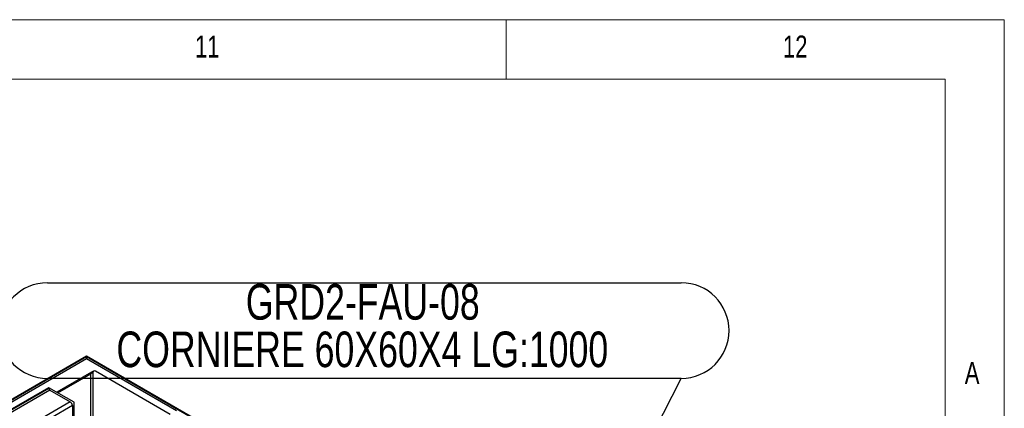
# Model space of a CAD drawing. Header units: millimetres. Extents: x 5 to 589, y 5 to 415.
# Tile 76 of 76: x 506 to 589, y 382 to 415. Entities that reach past the tile are written whole.
import ezdxf

# ---------------------------------------------------------------- set-up
doc = ezdxf.new("R2010")
doc.units = ezdxf.units.MM
doc.layers.add('NOTES', color=6, linetype='Continuous')
doc.layers.add('TRAIT-FORT', color=4, linetype='Continuous', lineweight=25)
doc.styles.add('SLDTEXTSTYLE0', font='TXT', dxfattribs={"width": 0.75})
doc.dimstyles.new('SLDDIMSTYLE2', dxfattribs={"dimtxt": 0.18, "dimasz": 1, "dimexe": 0, "dimexo": 0.0625, "dimgap": 0, "dimtad": 0, "dimtih": 1, "dimtoh": 1, "dimdec": 0, "dimrnd": 1e-09, "dimzin": 0, "dimdsep": 46, "dimtxsty": 'Standard', "dimblk1": 'DOT', "dimblk2": 'DOT', "dimsah": 1, "dimcen": 0.09, "dimadec": 0, "dimazin": 0, "dimtfac": 1, "dimtdec": 0, "dimtofl": 0, "dimtmove": 0, "dimatfit": 3, "dimldrblk": 'DOT', "dimfxl": 1, "dimfrac": 2, "dimtolj": 1, "dimtzin": 0, "dimarcsym": 0})

# ---------------------------------------------------------------- blocks, each defined once
blk = doc.blocks.new('SW_NOTE_16')
at = {"layer": 'NOTES', "color": 0}
for p, q in [((-53.459, 8.05), (0, 8.05)), ((0, 0), (-53.459, 0))]:
    blk.add_line(p, q, dxfattribs=at)
for centre, start, end in [((-53.459, 4.025), 90, 270), ((0, 4.025), 270, 90)]:
    blk.add_arc(centre, 4.025, start, end, dxfattribs=at)
at = {"layer": 'NOTES', "color": 0, "char_height": 3, "attachment_point": 2, "style": 'SLDTEXTSTYLE0'}
for s, insert in [('GRD2-FAU-08', (-26.865, 7.947)), ('CORNIERE 60X60X4 LG:1000', (-26.902, 3.947))]:
    blk.add_mtext(s, dxfattribs=dict(at, insert=insert))
blk = doc.blocks.new('_Dot')
at = {"color": 0, "linetype": 'ByBlock', "lineweight": -2}
blk.add_line((-0.5, 0), (-1, 0), dxfattribs=at)
at = {"color": 0, "linetype": 'ByBlock', "const_width": 0.5}
blk.add_lwpolyline([(-0.25, 0, 1), (0.25, 0, 1)], format="xyb", close=True, dxfattribs=at)

msp = doc.modelspace()

# ---------------------------------------------------------------- linework, layer by layer
at = {"color": 7, "linetype": 'Continuous', "lineweight": 18}
for p, q in [((589, 415), (5, 415)), ((547, 410), (547, 415)), ((589, 5), (589, 415)), ((584, 410), (10, 410)), ((584, 10), (584, 410))]:
    msp.add_line(p, q, dxfattribs=at)
at = {"layer": 'TRAIT-FORT', "color": 4, "linetype": 'Continuous', "lineweight": 25}
for p, q in [((511.60956, 386.58863), (469.89032, 362.50462)), ((511.60956, 386.42532), (469.89032, 362.34131)), ((511.60956, 386.64988), (472.71874, 364.19869)), ((511.60956, 386.58863), (472.71874, 364.13744)), ((511.60956, 386.64988), (511.60956, 386.58863)), ((558.98572, 359.3002), (511.60956, 386.64988)), ((558.98572, 359.23896), (511.60956, 386.58863)), ((511.60956, 386.58863), (511.60956, 386.42532)), ((519.19356, 382.04716), (511.60956, 386.42532)), ((512.0253, 385.29725), (509.09963, 383.6083)), ((512.20204, 385.39928), (512.0253, 385.29725)), ((518.66326, 381.74102), (512.35202, 385.38442)), ((509.18756, 383.55752), (511.96319, 385.15986)), ((512.13993, 385.26189), (511.96319, 385.15986)), ((511.96319, 379.11746), (511.96319, 385.15986)), ((512.13993, 385.26189), (512.13993, 379.2195)), ((508.42757, 383.99624), (423.57477, 335.01176)), ((508.42757, 383.93499), (423.57477, 334.95051)), ((508.51598, 383.78188), (423.66318, 334.79741)), ((508.42757, 383.99624), (508.42757, 383.93499)), ((510.54894, 382.7716), (508.42757, 383.99624)), ((508.51598, 383.78188), (510.23072, 382.79199)), ((510.23072, 382.79199), (425.37792, 333.80751)), ((510.40753, 382.48579), (425.55473, 333.50132)), ((510.40753, 382.48579), (510.40753, 380.50568)), ((510.54894, 380.32198), (510.54894, 382.7716))]:
    msp.add_line(p, q, dxfattribs=at)
at = {"layer": 'TRAIT-FORT', "color": 4, "linetype": 'Continuous', "lineweight": 25, "flags": 128}
for points in [[(511.96319, 385.15986), (511.96723, 385.20531), (511.9793, 385.24431), (511.99893, 385.27532), (512.0253, 385.29723), (512.0253, 385.29725)], [(512.0253, 385.29725), (512.0253, 385.29723), (511.99893, 385.27532), (511.9793, 385.24431), (511.96723, 385.20531), (511.96319, 385.15986)]]:
    msp.add_lwpolyline(points, dxfattribs=at)
at = {"layer": 'TRAIT-FORT', "color": 4, "linetype": 'Continuous', "lineweight": 25}
for centre, radius, start, end in [((512.26923, 385.28291), 0.13099, 50.8012083, 189.2332053), ((508.61965, 383.94382), 0.19228, 182.6327778, 237.3735314), ((510.02359, 382.46823), 0.38435, 2.6192393, 57.3902249)]:
    msp.add_arc(centre, radius, start, end, dxfattribs=at)

# ---------------------------------------------------------------- block references
at = {"layer": 'NOTES', "color": 211}
msp.add_blockref('SW_NOTE_16', (561.76101, 384.77987), dxfattribs=at)

# ---------------------------------------------------------------- texts
at = {"layer": 'NOTES', "color": 211, "attachment_point": 1, "style": 'SLDTEXTSTYLE0'}
for s, insert, char_height in [('11', (520.75001, 413.66802), 1.852083), ('12', (570.33334, 413.66802), 1.852083), ('A', (585.66668, 386.16802), 1.85208)]:
    msp.add_mtext(s, dxfattribs=dict(at, insert=insert, char_height=char_height))

# ---------------------------------------------------------------- leaders
at = {"layer": 'NOTES', "color": 211}
msp.add_leader([(550.48182, 362.85635), (561.76101, 384.77987)], dimstyle='SLDDIMSTYLE2', dxfattribs=at)

doc.saveas('drawing.dxf')
